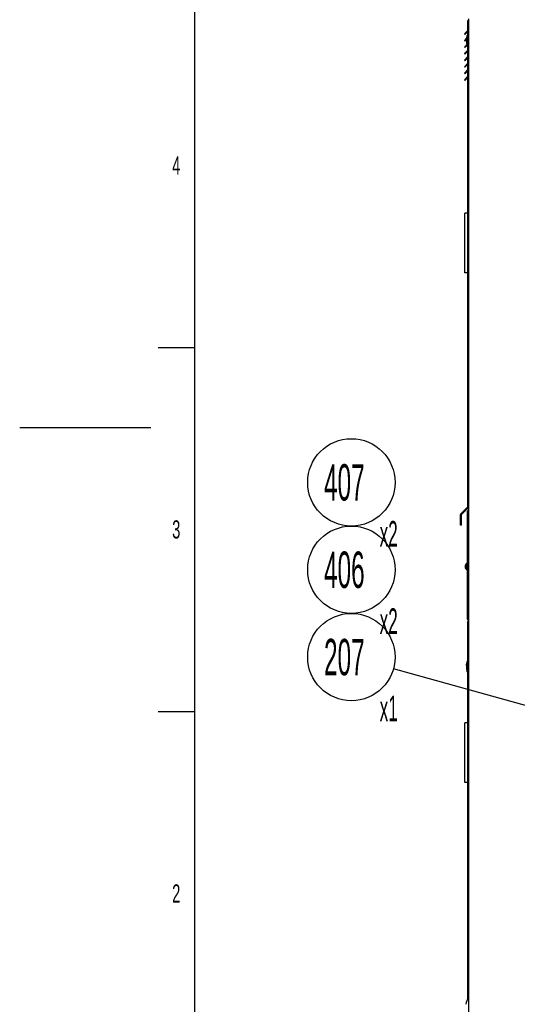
# Model space of a CAD drawing. Header units: millimetres. Extents: x 0 to 12585, y -1 to 8895.
# Tile 2 of 52: x 15 to 1040, y 1046 to 3075. Entities that reach past the tile are written whole.
import ezdxf

# ---------------------------------------------------------------- set-up
doc = ezdxf.new("R2010")
doc.units = ezdxf.units.MM
doc.header["$LTSCALE"] = 693.825
doc.layers.get('0').update_dxf_attribs({"linetype": 'CONTINUOUS'})
for name, color, linetype in [('02___PRT_ALL_AXES', 7, 'CONTINUOUS'), ('7_ALL_FEATURES', 7, 'CONTINUOUS'), ('ALL_AXIS', 7, 'CONTINUOUS'), ('ALL_COSM_SKETCH', 7, 'CONTINUOUS')]:
    doc.layers.add(name, color=color, linetype=linetype)
doc.styles.get("Standard").update_dxf_attribs({"font": 'txt', "width": 0.5})
doc.styles.add('TEXTSTYLE_2', font='txt', dxfattribs={"width": 0.6})
doc.dimstyles.get("Standard").update_dxf_attribs({"dimtxt": 52.5, "dimasz": 41.4, "dimexe": 2, "dimexo": 1, "dimtad": 1, "dimdec": 3, "dimdsep": 46, "dimtxsty": 'Standard', "dimblk": '_FILLED', "dimblk1": '_FILLED', "dimblk2": '_FILLED', "dimcen": 0.09, "dimadec": 3, "dimazin": 2, "dimtol": 1, "dimtp": 0.05, "dimtm": 0.05, "dimtfac": 1, "dimtdec": 3, "dimtofl": 0, "dimtmove": 0, "dimatfit": 3, "dimldrblk": '_FILLED', "dimfxl": 0, "dimtolj": 1, "dimarcsym": 0})

# ---------------------------------------------------------------- blocks, each defined once
blk = doc.blocks.new('_FILLED')
at = {"color": 0, "linetype": 'ByBlock'}
blk.add_solid([(0, 0), (-1, 0.163), (-1, -0.163)], dxfattribs=at)
blk = doc.blocks.new('BOM BALLOON 100_BL26', base_point=(708.6, 1740.9))
at = {"color": 2, "linetype": 'Continuous'}
blk.add_circle((698.2, 1762), 90, dxfattribs=at)
at = {"color": 2, "linetype": 'Continuous', "width": 0.5}
for s, height, p in [('207', 75, (641.9, 1724.5)), ('x1', 52.5, (756.6, 1629.8))]:
    blk.add_text(s, height=height, dxfattribs=at).set_placement(p)
blk = doc.blocks.new('BOM BALLOON 222_BL66', base_point=(708.6, 1920.9))
at = {"color": 2, "linetype": 'Continuous'}
blk.add_circle((698.2, 1942), 90, dxfattribs=at)
at = {"color": 2, "linetype": 'Continuous', "width": 0.5}
for s, height, p in [('406', 75, (641.9, 1904.5)), ('x2', 52.5, (756.6, 1809.8))]:
    blk.add_text(s, height=height, dxfattribs=at).set_placement(p)
blk = doc.blocks.new('BOM BALLOON 223_BL67', base_point=(708.6, 2100.9))
at = {"color": 2, "linetype": 'Continuous'}
blk.add_circle((698.2, 2122), 90, dxfattribs=at)
at = {"color": 2, "linetype": 'Continuous', "width": 0.5}
for s, height, p in [('407', 75, (641.9, 2084.5)), ('x2', 52.5, (756.6, 1989.8))]:
    blk.add_text(s, height=height, dxfattribs=at).set_placement(p)

msp = doc.modelspace()

# ---------------------------------------------------------------- linework, layer by layer
at = {"color": 7, "linetype": 'Continuous'}
for p, q in [((375, 8759.9999), (375, 150)), ((939.9608, 3073.5217), (938.1608, 3073.5217)), ((930.9608, 3046.0673), (932.2336, 3044.7945)), ((938.1608, 3050.7217), (932.2336, 3044.7945)), ((939.9608, 2071.5217), (939.9608, 3062.1302)), ((930.9608, 3032.5673), (932.2336, 3031.2945)), ((935.1503, 3034.2112), (932.2336, 3031.2945)), ((935.3357, 3034.8212), (935.3373, 3034.8326)), ((937.0358, 3021.5467), (937.0358, 3042.9967)), ((938.1608, 3023.7217), (937.7858, 3023.3467)), ((930.9608, 3019.0673), (932.2336, 3017.7945)), ((930.9608, 3005.5673), (932.2336, 3004.2945)), ((936.7832, 3022.3442), (932.2336, 3017.7945)), ((938.1608, 3010.2217), (932.2336, 3004.2945)), ((930.9608, 2992.0673), (932.2336, 2990.7945)), ((938.1608, 2996.7217), (932.2336, 2990.7945)), ((938.1608, 2983.2217), (932.2336, 2977.2945)), ((930.9608, 2978.5673), (932.2336, 2977.2945)), ((930.9608, 2965.0673), (932.2336, 2963.7945)), ((938.1608, 2969.7217), (932.2336, 2963.7945)), ((930.9608, 2951.5673), (932.2336, 2950.2945)), ((938.1608, 2956.2217), (932.2336, 2950.2945)), ((924.9608, 2055.7761), (939.4336, 2070.2489)), ((924.9608, 2034.0217), (924.9608, 2055.7761)), ((924.9608, 2034.0217), (923.1608, 2034.0217)), ((938.1608, 1057.6034), (938.1608, 1834.9717)), ((938.1608, 1834.9717), (939.9608, 1834.9717)), ((937.0358, 1731.5467), (937.0358, 1752.9967)), ((935.3357, 1744.8212), (935.3373, 1744.8326)), ((938.1608, 1077.0217), (939.9608, 1077.0217))]:
    msp.add_line(p, q, dxfattribs=at)
at = {"color": 3, "linetype": 'Continuous'}
for p, q in [((938.1608, 2071.5217), (938.1608, 3073.5217)), ((939.9608, 3062.1302), (939.9608, 3077.2717)), ((937.6336, 3052.7401), (930.9608, 3046.0673)), ((935.4859, 3037.0924), (930.9608, 3032.5673)), ((936.1709, 3024.2774), (930.9608, 3019.0673)), ((937.6336, 3012.2401), (930.9608, 3005.5673)), ((937.6336, 2998.7401), (930.9608, 2992.0673)), ((937.6336, 2985.2401), (930.9608, 2978.5673)), ((937.6336, 2971.7401), (930.9608, 2965.0673)), ((937.6336, 2958.2401), (930.9608, 2951.5673)), ((923.688, 2057.0489), (938.1608, 2071.5217)), ((939.9608, 2050.9854), (939.9608, 2071.5217)), ((923.1608, 2034.0217), (923.1608, 2055.7761)), ((939.9608, 938.5717), (939.9608, 1851.308))]:
    msp.add_line(p, q, dxfattribs=at)
at = {"color": 2, "linetype": 'Continuous'}
for p, q in [((300.0002, 2400.0001), (375, 2400.0001)), ((15, 2235.0001), (284.9998, 2235.0001)), ((300.0002, 1650), (375, 1650))]:
    msp.add_line(p, q, dxfattribs=at)
at = {"color": 3, "linetype": 'Continuous'}
for centre, radius, start, end in [((936.3608, 3054.0129), 1.8, 315, 360), ((936.3608, 3013.5129), 1.8, 315, 360), ((936.3608, 3000.0129), 1.8, 315, 360), ((936.3608, 2986.5129), 1.8, 315, 360), ((936.3608, 2973.0129), 1.8, 315, 360), ((936.3608, 2959.5129), 1.8, 315, 360), ((924.9608, 2055.7761), 1.8, 135, 180), ((939.9608, 2062.3717), 2.4, 90, 180), ((939.9608, 1839.9217), 2.4, 180, 270)]:
    msp.add_arc(centre, radius, start, end, dxfattribs=at)
at = {"color": 7, "linetype": 'Continuous'}
for centre, radius, start, end in [((957.9781, 3032.9086), 22.8656, 175.1499471, 181.5960637), ((957.9781, 3031.6349), 22.8656, 178.4039363, 184.8500529), ((958.0308, 3031.6294), 22.9184, 171.994467, 178.3938627), ((938.1608, 2071.5217), 1.8, 315, 360), ((939.9608, 1834.9717), 1.8, 90, 180), ((957.9781, 1742.9086), 22.8656, 175.1499471, 181.5960637), ((957.9781, 1741.6349), 22.8656, 178.4039363, 184.8500529), ((958.0308, 1741.6294), 22.9184, 171.994467, 178.3938627)]:
    msp.add_arc(centre, radius, start, end, dxfattribs=at)
for points, knots in [([(937.0358, 3042.1315), (936.7847, 3041.5492), (935.8803, 3039.2044), (935.3532, 3036.7133), (935.1944, 3034.8418)], [0, 0, 0, 0, 0.252412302, 1, 1, 1, 1]), ([(935.3373, 3034.8326), (935.41, 3035.3473), (935.7718, 3037.4062), (936.4142, 3039.4148), (937.0358, 3040.8565)], [0, 0, 0, 0, 0.248737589, 1, 1, 1, 1]), ([(937.0358, 1752.1315), (936.7847, 1751.5492), (935.8803, 1749.2044), (935.3532, 1746.7133), (935.1944, 1744.8418)], [0, 0, 0, 0, 0.252412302, 1, 1, 1, 1]), ([(935.3373, 1744.8326), (935.41, 1745.3473), (935.7718, 1747.4062), (936.4142, 1749.4148), (937.0358, 1750.8565)], [0, 0, 0, 0, 0.248737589, 1, 1, 1, 1])]:
    msp.add_open_spline(points, degree=3, knots=knots, dxfattribs=at)
at = {"layer": '02___PRT_ALL_AXES', "color": 7, "linetype": 'Continuous'}
for p, q in [((936.3608, 1956.0217), (936.3608, 1941.0217)), ((936.3608, 1956.0217), (937.5608, 1956.0217)), ((936.3608, 1941.0217), (937.5608, 1941.0217))]:
    msp.add_line(p, q, dxfattribs=at)
for centre, radius, start, end in [((939.2858, 3039.6967), 1.5, 138.5903779, 180), ((939.2858, 3024.8467), 1.5, 180, 221.4096221), ((939.2858, 1749.6967), 1.5, 138.5903779, 180), ((939.2858, 1734.8467), 1.5, 180, 221.4096221), ((955.7108, 1044.7717), 21.75, 136.397181, 175.4500532)]:
    msp.add_arc(centre, radius, start, end, dxfattribs=at)
at = {"layer": '7_ALL_FEATURES', "color": 3, "linetype": 'Continuous'}
msp.add_line((937.5608, 1839.9217), (937.5608, 2062.3717), dxfattribs=at)
at = {"layer": '7_ALL_FEATURES', "color": 7, "linetype": 'Continuous'}
for p, q in [((939.9608, 2062.3717), (937.5608, 2062.3717)), ((939.9608, 1851.308), (939.9608, 2050.9854)), ((937.5608, 1839.9217), (939.9608, 1839.9217))]:
    msp.add_line(p, q, dxfattribs=at)
at = {"layer": 'ALL_AXIS', "color": 7, "linetype": 'Continuous'}
for p, q in [((937.0358, 3042.9967), (937.7858, 3042.9967)), ((937.7858, 3021.5467), (937.7858, 3042.9967)), ((937.0358, 3021.5467), (937.7858, 3021.5467)), ((932.1608, 2553.7717), (932.1608, 2676.7717)), ((938.1608, 2676.7717), (932.1608, 2676.7717)), ((938.1608, 2553.7717), (932.1608, 2553.7717)), ((935.9281, 1941.4717), (935.9281, 1955.5717)), ((935.9281, 1955.5717), (936.3608, 1955.5717)), ((935.9281, 1941.4717), (936.3608, 1941.4717)), ((937.0358, 1752.9967), (937.7858, 1752.9967)), ((937.7858, 1731.5467), (937.7858, 1752.9967)), ((937.0358, 1731.5467), (937.7858, 1731.5467)), ((932.1608, 1503.7717), (932.1608, 1626.7717)), ((938.1608, 1626.7717), (932.1608, 1626.7717)), ((938.1608, 1503.7717), (932.1608, 1503.7717))]:
    msp.add_line(p, q, dxfattribs=at)
for centre, radius, start, end in [((965.5546, 3032.2717), 30.4688, 159.3903071, 175.1394914), ((965.5546, 3032.2717), 30.4688, 184.8605086, 200.6096929), ((941.7608, 1948.5217), 9.15, 129.6019271, 230.3980729), ((965.5546, 1742.2717), 30.4688, 159.3903071, 175.1394914), ((965.5546, 1742.2717), 30.4688, 184.8605086, 200.6096929)]:
    msp.add_arc(centre, radius, start, end, dxfattribs=at)
at = {"layer": 'ALL_COSM_SKETCH', "color": 7, "linetype": 'Continuous'}
for points, knots in [([(932.7214, 1949.5244), (932.7134, 1949.4853), (932.7012, 1949.4267), (932.6857, 1949.3484), (932.6778, 1949.2993), (932.6711, 1949.2601), (932.667, 1949.2353), (932.6637, 1949.2163), (932.6606, 1949.1943), (932.6555, 1949.1547), (932.6495, 1949.1097), (932.6438, 1949.0652), (932.6387, 1949.0299), (932.6365, 1949.0018), (932.6326, 1948.9619), (932.629, 1948.9226), (932.6257, 1948.8884), (932.6239, 1948.8681), (932.6228, 1948.845), (932.6211, 1948.817), (932.6185, 1948.7718), (932.6158, 1948.7265), (932.6136, 1948.6819), (932.6129, 1948.6183), (932.6116, 1948.5645), (932.6108, 1948.5217)], [0, 0, 0, 0, 0.125, 0.1875, 0.25, 0.28125, 0.3125, 0.328125, 0.34375, 0.375, 0.4375, 0.46875, 0.5, 0.53125, 0.5625, 0.625, 0.65625, 0.671875, 0.6875, 0.71875, 0.75, 0.8125, 0.84375, 0.875, 1, 1, 1, 1]), ([(932.6108, 1948.5217), (932.6115, 1948.4822), (932.6123, 1948.4229), (932.6142, 1948.3439), (932.6172, 1948.2945), (932.6191, 1948.2551), (932.6205, 1948.2302), (932.6213, 1948.211), (932.6232, 1948.189), (932.6268, 1948.1492), (932.6307, 1948.1041), (932.6348, 1948.0595), (932.6376, 1948.0241), (932.6416, 1947.9962), (932.6464, 1947.9563), (932.6515, 1947.917), (932.6557, 1947.8828), (932.6584, 1947.8626), (932.6623, 1947.8397), (932.6668, 1947.8119), (932.6742, 1947.7669), (932.6814, 1947.7219), (932.689, 1947.6775), (932.7022, 1947.6147), (932.7128, 1947.5614), (932.7214, 1947.519)], [0, 0, 0, 0, 0.125, 0.1875, 0.25, 0.28125, 0.3125, 0.328125, 0.34375, 0.375, 0.4375, 0.46875, 0.5, 0.53125, 0.5625, 0.625, 0.65625, 0.671875, 0.6875, 0.71875, 0.75, 0.8125, 0.84375, 0.875, 1, 1, 1, 1]), ([(933.6473, 1951.5128), (933.621, 1951.4747), (933.5684, 1951.3987), (933.5028, 1951.3034), (933.4566, 1951.2372), (933.4306, 1951.1985), (933.406, 1951.1562), (933.3747, 1951.1045), (933.3375, 1951.0421), (933.3, 1950.9796), (933.2693, 1950.9278), (933.2435, 1950.8859), (933.2223, 1950.8457), (933.1873, 1950.7762), (933.1464, 1950.6964), (933.1108, 1950.6269), (933.0907, 1950.5867), (933.0749, 1950.5578), (933.0616, 1950.5244), (933.0431, 1950.4815), (933.011, 1950.4056), (932.9744, 1950.3193), (932.9417, 1950.2433), (932.9241, 1950.2005), (932.9109, 1950.1598), (932.8928, 1950.1081), (932.8718, 1950.0464), (932.8505, 1949.9848), (932.8331, 1949.933), (932.8185, 1949.8926), (932.8063, 1949.8486), (932.786, 1949.77), (932.7565, 1949.6585), (932.7331, 1949.5691), (932.7214, 1949.5244)], [0, 0, 0, 0, 0.0625, 0.125, 0.15625, 0.171875, 0.1875, 0.21875, 0.25, 0.28125, 0.3125, 0.328125, 0.34375, 0.375, 0.4375, 0.46875, 0.484375, 0.5, 0.515625, 0.53125, 0.5625, 0.625, 0.65625, 0.671875, 0.6875, 0.71875, 0.75, 0.78125, 0.8125, 0.828125, 0.84375, 0.875, 0.9375, 1, 1, 1, 1]), ([(932.7214, 1947.519), (932.7322, 1947.4774), (932.7538, 1947.3941), (932.7811, 1947.2899), (932.7995, 1947.2173), (932.8112, 1947.1752), (932.8269, 1947.1308), (932.8452, 1947.0761), (932.8677, 1947.0102), (932.89, 1946.9443), (932.9089, 1946.8897), (932.9234, 1946.8451), (932.9401, 1946.8039), (932.9703, 1946.7333), (933.0045, 1946.6519), (933.0342, 1946.581), (933.0518, 1946.5403), (933.0634, 1946.5104), (933.0808, 1946.478), (933.1019, 1946.4356), (933.1399, 1946.3611), (933.1829, 1946.2763), (933.2205, 1946.2015), (933.2423, 1946.1597), (933.2659, 1946.1213), (933.2947, 1946.0722), (933.3296, 1946.0137), (933.3643, 1945.9552), (933.3938, 1945.9063), (933.4161, 1945.8676), (933.4364, 1945.8373), (933.4576, 1945.8065), (933.4997, 1945.7453), (933.563, 1945.6533), (933.6192, 1945.5715), (933.6473, 1945.5307)], [0, 0, 0, 0, 0.0625, 0.125, 0.15625, 0.171875, 0.1875, 0.21875, 0.25, 0.28125, 0.3125, 0.328125, 0.34375, 0.375, 0.4375, 0.46875, 0.484375, 0.5, 0.515625, 0.53125, 0.5625, 0.625, 0.65625, 0.671875, 0.6875, 0.71875, 0.75, 0.78125, 0.8125, 0.828125, 0.84375, 0.859375, 0.875, 0.9375, 1, 1, 1, 1])]:
    msp.add_open_spline(points, degree=3, knots=knots, dxfattribs=at)

# ---------------------------------------------------------------- block references
at = {"color": 2, "linetype": 'Continuous'}
for name, p in [('BOM BALLOON 223_BL67', (708.6131, 2100.899)), ('BOM BALLOON 222_BL66', (708.6131, 1920.899)), ('BOM BALLOON 100_BL26', (708.6131, 1740.899))]:
    msp.add_blockref(name, p, dxfattribs=at)

# ---------------------------------------------------------------- texts
at = {"color": 2, "linetype": 'Continuous', "char_height": 37.5, "width": 22.5, "attachment_point": 2, "line_spacing_factor": 0.9, "style": 'TEXTSTYLE_2'}
for s, insert in [('4', (337.5, 2793.75)), ('3', (337.5, 2043.75)), ('2', (337.5, 1293.75))]:
    msp.add_mtext(s, dxfattribs=dict(at, insert=insert))

# ---------------------------------------------------------------- leaders
at = {"color": 2, "linetype": 'Continuous'}
for points in [[(1419.513, 2796.0522), (933.0583, 4124.5096)], [(1234.9198, 1612.2034), (784.8474, 1737.8268)]]:
    msp.add_leader(points, dimstyle='Standard', override={"dimtad": 0, "dimldrblk": 'DOT'}, dxfattribs=at)

doc.saveas('drawing.dxf')
